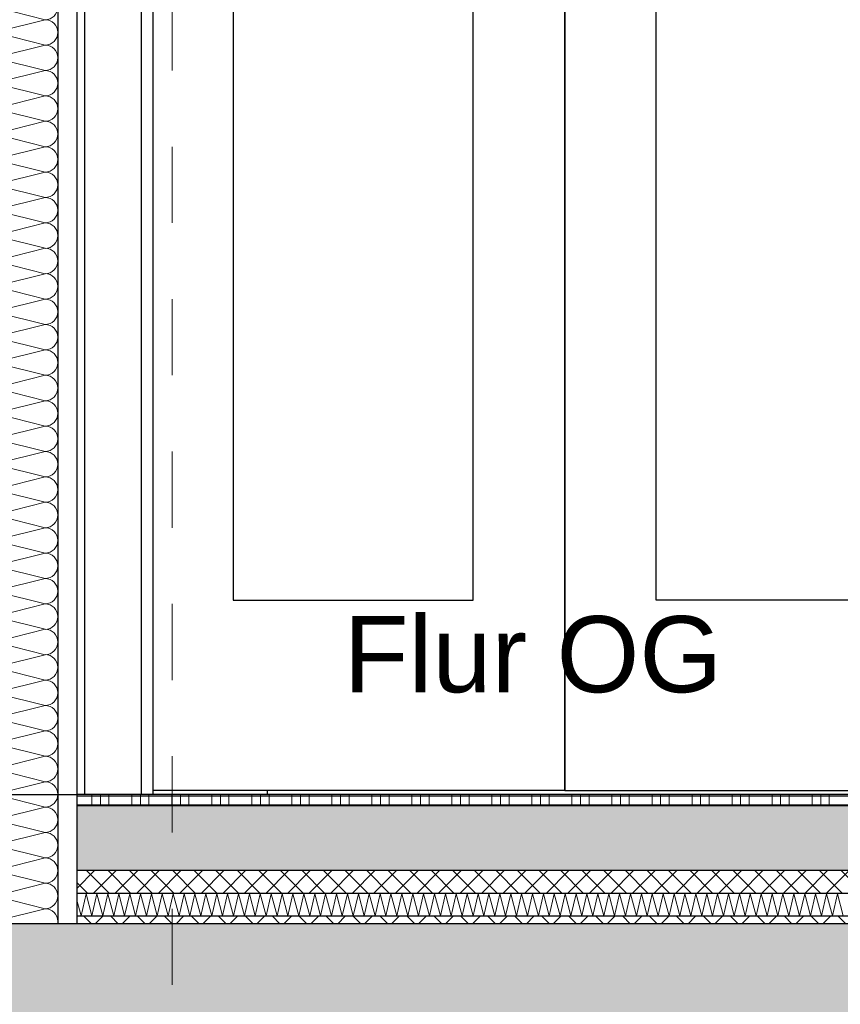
# Model space of a CAD drawing. Header units: metres. Extents: x -14.6 to 48.9, y -22.2 to 2.8.
# Tile 43 of 79: x 7.3 to 8.4, y -6.3 to -5. Entities that reach past the tile are written whole.
import ezdxf

# ---------------------------------------------------------------- set-up
doc = ezdxf.new("R2010")
doc.units = ezdxf.units.M
doc.header["$LTSCALE"] = 0.4
doc.header["$MEASUREMENT"] = 0
doc.linetypes.add('Raster', pattern=[0.2, 0.1, -0.05, 0, -0.05])
doc.layers.get('0').update_dxf_attribs({"color": 8, "lineweight": 9})
doc.layers.get('Defpoints').update_dxf_attribs({"color": 8, "lineweight": 9})
for name, color, linetype in [('Neubau_A-Decken', 8, 'Continuous'), ('Neubau_A-Stützen', 8, 'Continuous'), ('Neubau_A-TB Wände', 8, 'Continuous'), ('Neubau_B-Bodenaufbau', 8, 'Continuous'), ('Neubau_R-Konstruktionsraster gross', 33, 'Continuous'), ('Neubau_T-Bemaßung', 8, 'Continuous'), ('Neubau_T-Text', 8, 'Continuous')]:
    doc.layers.add(name, color=color, linetype=linetype)
doc.styles.add('ERSTELLTER_STIL_2', font='arial.ttf')
doc.dimstyles.new('ERSTELLTER_STIL__1', dxfattribs={"dimtxt": 0.0875, "dimasz": 0.059375, "dimexe": 0.18, "dimexo": 0.0625, "dimgap": 0, "dimtad": 1, "dimzin": 0, "dimdsep": 46, "dimtxsty": 'ERSTELLTER_STIL_2', "dimblk": 'ARROWHEAD_6', "dimblk1": 'ARROWHEAD_6', "dimblk2": 'ARROWHEAD_6', "dimcen": 0.09, "dimclrd": 7, "dimclre": 7, "dimclrt": 7, "dimazin": 0, "dimtfac": 1, "dimtdec": 4, "dimtmove": 0, "dimatfit": 3, "dimfxl": 1, "dimtolj": 1, "dimtzin": 0, "dimarcsym": 0})

# ---------------------------------------------------------------- blocks, each defined once
blk = doc.blocks.new('*X247', base_point=(3718.7656, 0))
at = {"layer": 'Neubau_A-TB Wände', "color": 8, "linetype": 'Continuous', "lineweight": 9}
for p, q in [((4091.0118, 5.1667), (4090.9452, 5.1833)), ((4091.0118, 5.1667), (4090.9452, 5.15)), ((4091.0118, 5.1333), (4090.9452, 5.15)), ((4091.0118, 5.1333), (4090.9452, 5.1167)), ((4091.0118, 5.1), (4090.9452, 5.1167)), ((4091.0118, 5.1), (4090.9452, 5.0833)), ((4091.0118, 5.0667), (4090.9452, 5.0833)), ((4091.0118, 5.0667), (4090.9452, 5.05)), ((4091.0118, 5.0333), (4090.9452, 5.05)), ((4091.0118, 5.0333), (4090.9452, 5.0167)), ((4091.0118, 5), (4090.9452, 5.0167)), ((4091.0118, 5), (4090.9452, 4.9833)), ((4091.0118, 4.9667), (4090.9452, 4.9833)), ((4091.0118, 4.9667), (4090.9452, 4.95)), ((4091.0118, 4.9333), (4090.9452, 4.95)), ((4091.0118, 4.9333), (4090.9452, 4.9167)), ((4091.0118, 4.9), (4090.9452, 4.9167)), ((4091.0118, 4.9), (4090.9452, 4.8833)), ((4091.0118, 4.8667), (4090.9452, 4.8833)), ((4091.0118, 4.8667), (4090.9452, 4.85)), ((4091.0118, 4.8333), (4090.9452, 4.85)), ((4091.0118, 4.8333), (4090.9452, 4.8167)), ((4091.0118, 4.8), (4090.9452, 4.8167)), ((4091.0118, 4.8), (4090.9452, 4.7833)), ((4091.0118, 4.7667), (4090.9452, 4.7833)), ((4091.0118, 4.7667), (4090.9452, 4.75)), ((4091.0118, 4.7333), (4090.9452, 4.75)), ((4091.0118, 4.7333), (4090.9452, 4.7167)), ((4091.0118, 4.7), (4090.9452, 4.7167)), ((4091.0118, 4.7), (4090.9452, 4.6833)), ((4091.0118, 4.6667), (4090.9452, 4.6833)), ((4091.0118, 4.6667), (4090.9452, 4.65)), ((4091.0118, 4.6333), (4090.9452, 4.65)), ((4091.0118, 4.6333), (4090.9452, 4.6167)), ((4091.0118, 4.6), (4090.9452, 4.6167)), ((4091.0118, 4.6), (4090.9452, 4.5833)), ((4091.0118, 4.5667), (4090.9452, 4.5833)), ((4091.0118, 4.5667), (4090.9452, 4.55)), ((4091.0118, 4.5333), (4090.9452, 4.55)), ((4091.0118, 4.5333), (4090.9452, 4.5167)), ((4091.0118, 4.5), (4090.9452, 4.5167)), ((4091.0118, 4.5), (4090.9452, 4.4833)), ((4091.0118, 4.4667), (4090.9452, 4.4833)), ((4091.0118, 4.4667), (4090.9452, 4.45)), ((4091.0118, 4.4333), (4090.9452, 4.45)), ((4091.0118, 4.4333), (4090.9452, 4.4167)), ((4091.0118, 4.4), (4090.9452, 4.4167)), ((4091.0118, 4.4), (4090.9452, 4.3833)), ((4091.0118, 4.3667), (4090.9452, 4.3833)), ((4091.0118, 4.3667), (4090.9452, 4.35)), ((4091.0118, 4.3333), (4090.9452, 4.35)), ((4091.0118, 4.3333), (4090.9452, 4.3167)), ((4091.0118, 4.3), (4090.9452, 4.3167)), ((4091.0118, 4.3), (4090.9452, 4.2833)), ((4091.0118, 4.2667), (4090.9452, 4.2833)), ((4091.0118, 4.2667), (4090.9452, 4.25)), ((4091.0118, 4.2333), (4090.9452, 4.25)), ((4091.0118, 4.2333), (4090.9452, 4.2167)), ((4091.0118, 4.2), (4090.9452, 4.2167)), ((4091.0118, 4.2), (4090.9452, 4.1833)), ((4091.0118, 4.1667), (4090.9452, 4.1833)), ((4091.0118, 4.1667), (4090.9452, 4.15)), ((4091.0118, 4.1333), (4090.9452, 4.15)), ((4091.0118, 4.1333), (4090.9452, 4.1167)), ((4091.0118, 4.1), (4090.9452, 4.1167)), ((4091.0118, 4.1), (4090.9452, 4.0833)), ((4091.0118, 4.0667), (4090.9452, 4.0833)), ((4091.0118, 4.0667), (4090.9452, 4.05)), ((4091.0118, 4.0333), (4090.9452, 4.05)), ((4091.0118, 4.0333), (4090.9452, 4.0167)), ((4091.0118, 4), (4090.9452, 4.0167)), ((4091.0118, 4), (4090.9452, 3.9833))]:
    blk.add_line(p, q, dxfattribs=at)
for centre, start, end in [((4091.0118, 5.1833), 270, 0), ((4091.0118, 5.15), 0, 90), ((4091.0118, 5.15), 270, 0), ((4091.0118, 5.1167), 0, 90), ((4091.0118, 5.1167), 270, 0), ((4091.0118, 5.0833), 0, 90), ((4091.0118, 5.0833), 270, 0), ((4091.0118, 5.05), 0, 90), ((4091.0118, 5.05), 270, 0), ((4091.0118, 5.0167), 0, 90), ((4091.0118, 5.0167), 270, 0), ((4091.0118, 4.9833), 0, 90), ((4091.0118, 4.9833), 270, 0), ((4091.0118, 4.95), 0, 90), ((4091.0118, 4.95), 270, 0), ((4091.0118, 4.9167), 0, 90), ((4091.0118, 4.9167), 270, 0), ((4091.0118, 4.8833), 0, 90), ((4091.0118, 4.8833), 270, 0), ((4091.0118, 4.85), 0, 90), ((4091.0118, 4.85), 270, 0), ((4091.0118, 4.8167), 0, 90), ((4091.0118, 4.8167), 270, 0), ((4091.0118, 4.7833), 0, 90), ((4091.0118, 4.7833), 270, 0), ((4091.0118, 4.75), 0, 90), ((4091.0118, 4.75), 270, 0), ((4091.0118, 4.7167), 0, 90), ((4091.0118, 4.7167), 270, 0), ((4091.0118, 4.6833), 0, 90), ((4091.0118, 4.6833), 270, 0), ((4091.0118, 4.65), 0, 90), ((4091.0118, 4.65), 270, 0), ((4091.0118, 4.6167), 0, 90), ((4091.0118, 4.6167), 270, 0), ((4091.0118, 4.5833), 0, 90), ((4091.0118, 4.5833), 270, 0), ((4091.0118, 4.55), 0, 90), ((4091.0118, 4.55), 270, 0), ((4091.0118, 4.5167), 0, 90), ((4091.0118, 4.5167), 270, 0), ((4091.0118, 4.4833), 0, 90), ((4091.0118, 4.4833), 270, 0), ((4091.0118, 4.45), 0, 90), ((4091.0118, 4.45), 270, 0), ((4091.0118, 4.4167), 0, 90), ((4091.0118, 4.4167), 270, 0), ((4091.0118, 4.3833), 0, 90), ((4091.0118, 4.3833), 270, 0), ((4091.0118, 4.35), 0, 90), ((4091.0118, 4.35), 270, 0), ((4091.0118, 4.3167), 0, 90), ((4091.0118, 4.3167), 270, 0), ((4091.0118, 4.2833), 0, 90), ((4091.0118, 4.2833), 270, 0), ((4091.0118, 4.25), 0, 90), ((4091.0118, 4.25), 270, 0), ((4091.0118, 4.2167), 0, 90), ((4091.0118, 4.2167), 270, 0), ((4091.0118, 4.1833), 0, 90), ((4091.0118, 4.1833), 270, 0), ((4091.0118, 4.15), 0, 90), ((4091.0118, 4.15), 270, 0), ((4091.0118, 4.1167), 0, 90), ((4091.0118, 4.1167), 270, 0), ((4091.0118, 4.0833), 0, 90), ((4091.0118, 4.0833), 270, 0), ((4091.0118, 4.05), 0, 90), ((4091.0118, 4.05), 270, 0), ((4091.0118, 4.0167), 0, 90), ((4091.0118, 4.0167), 270, 0), ((4091.0118, 3.9833), 0, 90), ((4091.0118, 3.9833), 348.463, 0)]:
    blk.add_arc(centre, 0.0167, start, end, dxfattribs=at)
blk = doc.blocks.new('*X255', base_point=(3718.7656, 0))
at = {"layer": 'Neubau_B-Bodenaufbau', "color": 7, "linetype": 'Continuous', "lineweight": 9}
for p, q in [((4091.059, 3.9907), (4091.0656, 4.0193)), ((4091.0656, 4.0193), (4091.0733, 3.9907)), ((4091.0733, 3.9907), (4091.0799, 4.0193)), ((4091.0799, 4.0193), (4091.0876, 3.9907)), ((4091.0876, 3.9907), (4091.0942, 4.0193)), ((4091.0942, 4.0193), (4091.1018, 3.9907)), ((4091.1018, 3.9907), (4091.1085, 4.0193)), ((4091.1085, 4.0193), (4091.1161, 3.9907)), ((4091.1161, 3.9907), (4091.1228, 4.0193)), ((4091.1228, 4.0193), (4091.1304, 3.9907)), ((4091.1304, 3.9907), (4091.137, 4.0193)), ((4091.137, 4.0193), (4091.1447, 3.9907)), ((4091.1447, 3.9907), (4091.1513, 4.0193)), ((4091.1513, 4.0193), (4091.159, 3.9907)), ((4091.159, 3.9907), (4091.1656, 4.0193)), ((4091.1656, 4.0193), (4091.1733, 3.9907)), ((4091.1733, 3.9907), (4091.1799, 4.0193)), ((4091.1799, 4.0193), (4091.1876, 3.9907)), ((4091.1876, 3.9907), (4091.1942, 4.0193)), ((4091.1942, 4.0193), (4091.2018, 3.9907)), ((4091.2018, 3.9907), (4091.2085, 4.0193)), ((4091.2085, 4.0193), (4091.2161, 3.9907)), ((4091.2161, 3.9907), (4091.2228, 4.0193)), ((4091.2228, 4.0193), (4091.2304, 3.9907)), ((4091.2304, 3.9907), (4091.237, 4.0193)), ((4091.237, 4.0193), (4091.2447, 3.9907)), ((4091.2447, 3.9907), (4091.2513, 4.0193)), ((4091.2513, 4.0193), (4091.259, 3.9907)), ((4091.259, 3.9907), (4091.2656, 4.0193)), ((4091.2656, 4.0193), (4091.2733, 3.9907)), ((4091.2733, 3.9907), (4091.2799, 4.0193)), ((4091.2799, 4.0193), (4091.2876, 3.9907)), ((4091.2876, 3.9907), (4091.2942, 4.0193)), ((4091.2942, 4.0193), (4091.3018, 3.9907)), ((4091.3018, 3.9907), (4091.3085, 4.0193)), ((4091.3085, 4.0193), (4091.3161, 3.9907)), ((4091.3161, 3.9907), (4091.3228, 4.0193)), ((4091.3228, 4.0193), (4091.3304, 3.9907)), ((4091.3304, 3.9907), (4091.337, 4.0193)), ((4091.337, 4.0193), (4091.3447, 3.9907)), ((4091.3447, 3.9907), (4091.3513, 4.0193)), ((4091.3513, 4.0193), (4091.359, 3.9907)), ((4091.359, 3.9907), (4091.3656, 4.0193)), ((4091.3656, 4.0193), (4091.3733, 3.9907)), ((4091.3733, 3.9907), (4091.3799, 4.0193)), ((4091.3799, 4.0193), (4091.3876, 3.9907)), ((4091.3876, 3.9907), (4091.3942, 4.0193)), ((4091.3942, 4.0193), (4091.4018, 3.9907)), ((4091.4018, 3.9907), (4091.4085, 4.0193)), ((4091.4085, 4.0193), (4091.4161, 3.9907)), ((4091.4161, 3.9907), (4091.4228, 4.0193)), ((4091.4228, 4.0193), (4091.4304, 3.9907)), ((4091.4304, 3.9907), (4091.437, 4.0193)), ((4091.437, 4.0193), (4091.4447, 3.9907)), ((4091.4447, 3.9907), (4091.4513, 4.0193)), ((4091.4513, 4.0193), (4091.459, 3.9907)), ((4091.459, 3.9907), (4091.4656, 4.0193)), ((4091.4656, 4.0193), (4091.4733, 3.9907)), ((4091.4733, 3.9907), (4091.4799, 4.0193)), ((4091.4799, 4.0193), (4091.4876, 3.9907)), ((4091.4876, 3.9907), (4091.4942, 4.0193)), ((4091.4942, 4.0193), (4091.5018, 3.9907)), ((4091.5018, 3.9907), (4091.5085, 4.0193)), ((4091.5085, 4.0193), (4091.5161, 3.9907)), ((4091.5161, 3.9907), (4091.5228, 4.0193)), ((4091.5228, 4.0193), (4091.5304, 3.9907)), ((4091.5304, 3.9907), (4091.537, 4.0193)), ((4091.537, 4.0193), (4091.5447, 3.9907)), ((4091.5447, 3.9907), (4091.5513, 4.0193)), ((4091.5513, 4.0193), (4091.559, 3.9907)), ((4091.559, 3.9907), (4091.5656, 4.0193)), ((4091.5656, 4.0193), (4091.5733, 3.9907)), ((4091.5733, 3.9907), (4091.5799, 4.0193)), ((4091.5799, 4.0193), (4091.5876, 3.9907)), ((4091.5876, 3.9907), (4091.5942, 4.0193)), ((4091.5942, 4.0193), (4091.6018, 3.9907)), ((4091.6018, 3.9907), (4091.6085, 4.0193)), ((4091.6085, 4.0193), (4091.6161, 3.9907)), ((4091.6161, 3.9907), (4091.6228, 4.0193)), ((4091.6228, 4.0193), (4091.6304, 3.9907)), ((4091.6304, 3.9907), (4091.637, 4.0193)), ((4091.637, 4.0193), (4091.6447, 3.9907)), ((4091.6447, 3.9907), (4091.6513, 4.0193)), ((4091.6513, 4.0193), (4091.659, 3.9907)), ((4091.659, 3.9907), (4091.6656, 4.0193)), ((4091.6656, 4.0193), (4091.6733, 3.9907)), ((4091.6733, 3.9907), (4091.6799, 4.0193)), ((4091.6799, 4.0193), (4091.6876, 3.9907)), ((4091.6876, 3.9907), (4091.6942, 4.0193)), ((4091.6942, 4.0193), (4091.7018, 3.9907)), ((4091.7018, 3.9907), (4091.7085, 4.0193)), ((4091.7085, 4.0193), (4091.7161, 3.9907)), ((4091.7161, 3.9907), (4091.7228, 4.0193)), ((4091.7228, 4.0193), (4091.7304, 3.9907)), ((4091.7304, 3.9907), (4091.737, 4.0193)), ((4091.737, 4.0193), (4091.7447, 3.9907)), ((4091.7447, 3.9907), (4091.7513, 4.0193)), ((4091.7513, 4.0193), (4091.759, 3.9907)), ((4091.759, 3.9907), (4091.7656, 4.0193)), ((4091.7656, 4.0193), (4091.7733, 3.9907)), ((4091.7733, 3.9907), (4091.7799, 4.0193)), ((4091.7799, 4.0193), (4091.7876, 3.9907)), ((4091.7876, 3.9907), (4091.7942, 4.0193)), ((4091.7942, 4.0193), (4091.8018, 3.9907)), ((4091.8018, 3.9907), (4091.8085, 4.0193)), ((4091.8085, 4.0193), (4091.8161, 3.9907)), ((4091.8161, 3.9907), (4091.8228, 4.0193)), ((4091.8228, 4.0193), (4091.8304, 3.9907)), ((4091.8304, 3.9907), (4091.837, 4.0193)), ((4091.837, 4.0193), (4091.8447, 3.9907)), ((4091.8447, 3.9907), (4091.8513, 4.0193)), ((4091.8513, 4.0193), (4091.859, 3.9907)), ((4091.859, 3.9907), (4091.8656, 4.0193)), ((4091.8656, 4.0193), (4091.8733, 3.9907)), ((4091.8733, 3.9907), (4091.8799, 4.0193)), ((4091.8799, 4.0193), (4091.8876, 3.9907)), ((4091.8876, 3.9907), (4091.8942, 4.0193)), ((4091.8942, 4.0193), (4091.9018, 3.9907)), ((4091.9018, 3.9907), (4091.9085, 4.0193)), ((4091.9085, 4.0193), (4091.9161, 3.9907)), ((4091.9161, 3.9907), (4091.9228, 4.0193)), ((4091.9228, 4.0193), (4091.9304, 3.9907)), ((4091.9304, 3.9907), (4091.937, 4.0193)), ((4091.937, 4.0193), (4091.9447, 3.9907)), ((4091.9447, 3.9907), (4091.9513, 4.0193)), ((4091.9513, 4.0193), (4091.959, 3.9907)), ((4091.959, 3.9907), (4091.9656, 4.0193)), ((4091.9656, 4.0193), (4091.9733, 3.9907)), ((4091.9733, 3.9907), (4091.9799, 4.0193)), ((4091.9799, 4.0193), (4091.9876, 3.9907)), ((4091.9876, 3.9907), (4091.9942, 4.0193)), ((4091.9942, 4.0193), (4092.0018, 3.9907)), ((4092.0018, 3.9907), (4092.0085, 4.0193)), ((4092.0085, 4.0193), (4092.0161, 3.9907)), ((4092.0161, 3.9907), (4092.0228, 4.0193)), ((4092.0228, 4.0193), (4092.0304, 3.9907)), ((4092.0304, 3.9907), (4092.037, 4.0193)), ((4092.037, 4.0193), (4092.0447, 3.9907)), ((4092.0447, 3.9907), (4092.0513, 4.0193)), ((4092.0513, 4.0193), (4092.059, 3.9907)), ((4091.0535, 4.0112), (4091.059, 3.9907))]:
    blk.add_line(p, q, dxfattribs=at)
blk = doc.blocks.new('*X256', base_point=(3718.7656, 0))
at = {"layer": 'Neubau_B-Bodenaufbau', "color": 7, "linetype": 'Continuous', "lineweight": 9}
for p, q in [((4091.0731, 4.15), (4091.0731, 4.1475)), ((4091.0844, 4.15), (4091.0844, 4.1475)), ((4091.0956, 4.15), (4091.0956, 4.1475)), ((4091.1256, 4.15), (4091.1256, 4.1475)), ((4091.1369, 4.15), (4091.1369, 4.1475)), ((4091.1481, 4.15), (4091.1481, 4.1475)), ((4091.1781, 4.15), (4091.1781, 4.1475)), ((4091.1894, 4.15), (4091.1894, 4.1475)), ((4091.2006, 4.15), (4091.2006, 4.1475)), ((4091.2306, 4.15), (4091.2306, 4.1475)), ((4091.2419, 4.15), (4091.2419, 4.1475)), ((4091.2531, 4.15), (4091.2531, 4.1475)), ((4091.2831, 4.15), (4091.2831, 4.1475)), ((4091.2944, 4.15), (4091.2944, 4.1475)), ((4091.3056, 4.15), (4091.3056, 4.1475)), ((4091.3356, 4.15), (4091.3356, 4.1475)), ((4091.3469, 4.15), (4091.3469, 4.1475)), ((4091.3581, 4.15), (4091.3581, 4.1475)), ((4091.3881, 4.15), (4091.3881, 4.1475)), ((4091.3994, 4.15), (4091.3994, 4.1475)), ((4091.4106, 4.15), (4091.4106, 4.1475)), ((4091.4406, 4.15), (4091.4406, 4.1475)), ((4091.4519, 4.15), (4091.4519, 4.1475)), ((4091.4631, 4.15), (4091.4631, 4.1475)), ((4091.4931, 4.15), (4091.4931, 4.1475)), ((4091.5044, 4.15), (4091.5044, 4.1475)), ((4091.5156, 4.15), (4091.5156, 4.1475)), ((4091.5456, 4.15), (4091.5456, 4.1475)), ((4091.5569, 4.15), (4091.5569, 4.1475)), ((4091.5681, 4.15), (4091.5681, 4.1475)), ((4091.5981, 4.15), (4091.5981, 4.1475)), ((4091.6094, 4.15), (4091.6094, 4.1475)), ((4091.6206, 4.15), (4091.6206, 4.1475)), ((4091.6506, 4.15), (4091.6506, 4.1475)), ((4091.6619, 4.15), (4091.6619, 4.1475)), ((4091.6731, 4.15), (4091.6731, 4.1475)), ((4091.7031, 4.15), (4091.7031, 4.1475)), ((4091.7144, 4.15), (4091.7144, 4.1475)), ((4091.7256, 4.15), (4091.7256, 4.1475)), ((4091.7556, 4.15), (4091.7556, 4.1475)), ((4091.7669, 4.15), (4091.7669, 4.1475)), ((4091.7781, 4.15), (4091.7781, 4.1475)), ((4091.8081, 4.15), (4091.8081, 4.1475)), ((4091.8194, 4.15), (4091.8194, 4.1475)), ((4091.8306, 4.15), (4091.8306, 4.1475)), ((4091.8606, 4.15), (4091.8606, 4.1475)), ((4091.8719, 4.15), (4091.8719, 4.1475)), ((4091.8831, 4.15), (4091.8831, 4.1475)), ((4091.9131, 4.15), (4091.9131, 4.1475)), ((4091.9244, 4.15), (4091.9244, 4.1475)), ((4091.9356, 4.15), (4091.9356, 4.1475)), ((4091.9656, 4.15), (4091.9656, 4.1475)), ((4091.9769, 4.15), (4091.9769, 4.1475)), ((4091.9881, 4.15), (4091.9881, 4.1475)), ((4092.0181, 4.15), (4092.0181, 4.1475)), ((4092.0294, 4.15), (4092.0294, 4.1475)), ((4092.0406, 4.15), (4092.0406, 4.1475)), ((4091.0535, 4.1475), (4091.0956, 4.1475)), ((4091.0535, 4.1363), (4091.0956, 4.1363)), ((4091.0731, 4.1475), (4091.0731, 4.135)), ((4091.0844, 4.1475), (4091.0844, 4.135)), ((4091.0956, 4.1475), (4091.1481, 4.1475)), ((4091.0956, 4.1475), (4091.0956, 4.135)), ((4091.0956, 4.1363), (4091.1481, 4.1363)), ((4091.1256, 4.1475), (4091.1256, 4.135)), ((4091.1369, 4.1475), (4091.1369, 4.135)), ((4091.1481, 4.1475), (4091.2006, 4.1475)), ((4091.1481, 4.1475), (4091.1481, 4.135)), ((4091.1481, 4.1363), (4091.2006, 4.1363)), ((4091.1781, 4.1475), (4091.1781, 4.135)), ((4091.1894, 4.1475), (4091.1894, 4.135)), ((4091.2006, 4.1475), (4091.2531, 4.1475)), ((4091.2006, 4.1475), (4091.2006, 4.135)), ((4091.2006, 4.1363), (4091.2531, 4.1363)), ((4091.2306, 4.1475), (4091.2306, 4.135)), ((4091.2419, 4.1475), (4091.2419, 4.135)), ((4091.2531, 4.1475), (4091.3056, 4.1475)), ((4091.2531, 4.1475), (4091.2531, 4.135)), ((4091.2531, 4.1363), (4091.3056, 4.1363)), ((4091.2831, 4.1475), (4091.2831, 4.135)), ((4091.2944, 4.1475), (4091.2944, 4.135)), ((4091.3056, 4.1475), (4091.3581, 4.1475)), ((4091.3056, 4.1475), (4091.3056, 4.135)), ((4091.3056, 4.1363), (4091.3581, 4.1363)), ((4091.3356, 4.1475), (4091.3356, 4.135)), ((4091.3469, 4.1475), (4091.3469, 4.135)), ((4091.3581, 4.1475), (4091.4106, 4.1475)), ((4091.3581, 4.1475), (4091.3581, 4.135)), ((4091.3581, 4.1363), (4091.4106, 4.1363)), ((4091.3881, 4.1475), (4091.3881, 4.135)), ((4091.3994, 4.1475), (4091.3994, 4.135)), ((4091.4106, 4.1475), (4091.4631, 4.1475)), ((4091.4106, 4.1475), (4091.4106, 4.135)), ((4091.4106, 4.1363), (4091.4631, 4.1363)), ((4091.4406, 4.1475), (4091.4406, 4.135)), ((4091.4519, 4.1475), (4091.4519, 4.135)), ((4091.4631, 4.1475), (4091.5156, 4.1475)), ((4091.4631, 4.1475), (4091.4631, 4.135)), ((4091.4631, 4.1363), (4091.5156, 4.1363)), ((4091.4931, 4.1475), (4091.4931, 4.135)), ((4091.5044, 4.1475), (4091.5044, 4.135)), ((4091.5156, 4.1475), (4091.5681, 4.1475)), ((4091.5156, 4.1475), (4091.5156, 4.135)), ((4091.5156, 4.1363), (4091.5681, 4.1363)), ((4091.5456, 4.1475), (4091.5456, 4.135)), ((4091.5569, 4.1475), (4091.5569, 4.135)), ((4091.5681, 4.1475), (4091.6206, 4.1475)), ((4091.5681, 4.1475), (4091.5681, 4.135)), ((4091.5681, 4.1363), (4091.6206, 4.1363)), ((4091.5981, 4.1475), (4091.5981, 4.135)), ((4091.6094, 4.1475), (4091.6094, 4.135)), ((4091.6206, 4.1475), (4091.6731, 4.1475)), ((4091.6206, 4.1475), (4091.6206, 4.135)), ((4091.6206, 4.1363), (4091.6731, 4.1363)), ((4091.6506, 4.1475), (4091.6506, 4.135)), ((4091.6619, 4.1475), (4091.6619, 4.135)), ((4091.6731, 4.1475), (4091.7256, 4.1475)), ((4091.6731, 4.1475), (4091.6731, 4.135)), ((4091.6731, 4.1363), (4091.7256, 4.1363)), ((4091.7031, 4.1475), (4091.7031, 4.135)), ((4091.7144, 4.1475), (4091.7144, 4.135)), ((4091.7256, 4.1475), (4091.7781, 4.1475)), ((4091.7256, 4.1475), (4091.7256, 4.135)), ((4091.7256, 4.1363), (4091.7781, 4.1363)), ((4091.7556, 4.1475), (4091.7556, 4.135)), ((4091.7669, 4.1475), (4091.7669, 4.135)), ((4091.7781, 4.1475), (4091.8306, 4.1475)), ((4091.7781, 4.1475), (4091.7781, 4.135)), ((4091.7781, 4.1363), (4091.8306, 4.1363)), ((4091.8081, 4.1475), (4091.8081, 4.135)), ((4091.8194, 4.1475), (4091.8194, 4.135)), ((4091.8306, 4.1475), (4091.8831, 4.1475)), ((4091.8306, 4.1475), (4091.8306, 4.135)), ((4091.8306, 4.1363), (4091.8831, 4.1363)), ((4091.8606, 4.1475), (4091.8606, 4.135)), ((4091.8719, 4.1475), (4091.8719, 4.135)), ((4091.8831, 4.1475), (4091.9356, 4.1475)), ((4091.8831, 4.1475), (4091.8831, 4.135)), ((4091.8831, 4.1363), (4091.9356, 4.1363)), ((4091.9131, 4.1475), (4091.9131, 4.135)), ((4091.9244, 4.1475), (4091.9244, 4.135)), ((4091.9356, 4.1475), (4091.9881, 4.1475)), ((4091.9356, 4.1475), (4091.9356, 4.135)), ((4091.9356, 4.1363), (4091.9881, 4.1363)), ((4091.9656, 4.1475), (4091.9656, 4.135)), ((4091.9769, 4.1475), (4091.9769, 4.135)), ((4091.9881, 4.1475), (4092.0406, 4.1475)), ((4091.9881, 4.1475), (4091.9881, 4.135)), ((4091.9881, 4.1363), (4092.0406, 4.1363)), ((4092.0181, 4.1475), (4092.0181, 4.135)), ((4092.0294, 4.1475), (4092.0294, 4.135)), ((4092.0406, 4.1475), (4092.0931, 4.1475)), ((4092.0406, 4.1475), (4092.0406, 4.135)), ((4092.0406, 4.1363), (4092.0931, 4.1363))]:
    blk.add_line(p, q, dxfattribs=at)
blk = doc.blocks.new('ARROWHEAD_6')
at = {"color": 0, "linetype": 'Continuous', "lineweight": 0}
for p, q in [((-0.5, -0.5), (0.5, 0.5)), ((0, 0), (-1, 0))]:
    blk.add_line(p, q, dxfattribs=at)
blk = doc.blocks.new('*D314')
at = {"layer": 'Defpoints', "color": 0, "linetype": 'Continuous', "transparency": 16777216}
for p in [(5.5166, -6.195), (11.6275, -6.195), (23.555, -6.495)]:
    blk.add_point(p, dxfattribs=at)
at = {"layer": 'Neubau_T-Bemaßung', "linetype": 'Continuous', "lineweight": -2, "transparency": 16777216}
for p, q in [((5.5166, -6.1356), (5.5166, -6.0763)), ((11.565, -6.195), (5.3366, -6.195)), ((5.5166, -6.195), (5.5166, -6.2317)), ((5.5166, -6.495), (5.5166, -6.4586)), ((23.4925, -6.495), (5.3366, -6.495)), ((5.5166, -6.5544), (5.5166, -6.6138))]:
    blk.add_line(p, q, dxfattribs=at)
at = {"layer": 'Neubau_T-Bemaßung', "linetype": 'Continuous', "lineweight": -2, "transparency": 16777216, "xscale": 0.059375, "yscale": 0.059375, "zscale": 0.059375}
for p, rotation in [((5.5166, -6.195), 270), ((5.5166, -6.495), 90)]:
    blk.add_blockref('ARROWHEAD_6', p, dxfattribs=dict(at, rotation=rotation))
at = {"layer": 'Neubau_T-Bemaßung', "linetype": 'Continuous', "transparency": 16777216, "insert": (5.5166, -6.3451), "char_height": 0.0875, "attachment_point": 5, "rotation": 90, "style": 'ERSTELLTER_STIL_2'}
blk.add_mtext('\\A1;0.30', dxfattribs=at)
blk = doc.blocks.new('*D315')
at = {"layer": 'Defpoints', "color": 0, "linetype": 'Continuous', "transparency": 16777216}
for p in [(-9.662, -6.025), (5.403, -6.025), (11.6275, -6.195)]:
    blk.add_point(p, dxfattribs=at)
at = {"layer": 'Neubau_T-Bemaßung', "linetype": 'Continuous', "lineweight": -2, "transparency": 16777216}
for p, q in [((5.403, -6.025), (5.403, -5.9272)), ((-9.5995, -6.025), (5.583, -6.025)), ((5.403, -6.1356), (5.403, -6.0844)), ((11.565, -6.195), (5.223, -6.195))]:
    blk.add_line(p, q, dxfattribs=at)
at = {"layer": 'Neubau_T-Bemaßung', "linetype": 'Continuous', "lineweight": -2, "transparency": 16777216, "xscale": 0.059375, "yscale": 0.059375, "zscale": 0.059375}
for p, rotation in [((5.403, -6.025), 90), ((5.403, -6.195), 270)]:
    blk.add_blockref('ARROWHEAD_6', p, dxfattribs=dict(at, rotation=rotation))
at = {"layer": 'Neubau_T-Bemaßung', "linetype": 'Continuous', "transparency": 16777216, "insert": (5.5166, -5.9272), "char_height": 0.0875, "attachment_point": 5, "rotation": 90, "style": 'ERSTELLTER_STIL_2'}
blk.add_mtext('\\A1;0.17', dxfattribs=at)
blk = doc.blocks.new('*D325')
at = {"layer": 'Defpoints', "color": 0, "linetype": 'Continuous', "transparency": 16777216}
for p in [(5.8666, -6.195), (11.6275, -6.195), (23.555, -6.495)]:
    blk.add_point(p, dxfattribs=at)
at = {"layer": 'Neubau_T-Bemaßung', "linetype": 'Continuous', "lineweight": -2, "transparency": 16777216}
for p, q in [((5.8666, -6.1356), (5.8666, -6.0763)), ((11.565, -6.195), (5.6866, -6.195)), ((5.8666, -6.195), (5.8666, -6.2317)), ((5.8666, -6.495), (5.8666, -6.4586)), ((23.4925, -6.495), (5.6866, -6.495)), ((5.8666, -6.5544), (5.8666, -6.6138))]:
    blk.add_line(p, q, dxfattribs=at)
at = {"layer": 'Neubau_T-Bemaßung', "linetype": 'Continuous', "lineweight": -2, "transparency": 16777216, "xscale": 0.059375, "yscale": 0.059375, "zscale": 0.059375}
for p, rotation in [((5.8666, -6.195), 270), ((5.8666, -6.495), 90)]:
    blk.add_blockref('ARROWHEAD_6', p, dxfattribs=dict(at, rotation=rotation))
at = {"layer": 'Neubau_T-Bemaßung', "linetype": 'Continuous', "transparency": 16777216, "insert": (5.8666, -6.3451), "char_height": 0.0875, "attachment_point": 5, "rotation": 90, "style": 'ERSTELLTER_STIL_2'}
blk.add_mtext('\\A1;0.30', dxfattribs=at)
blk = doc.blocks.new('*D326')
at = {"layer": 'Defpoints', "color": 0, "linetype": 'Continuous', "transparency": 16777216}
for p in [(5.8666, -2.695), (23.555, -2.695), (11.6275, -6.195)]:
    blk.add_point(p, dxfattribs=at)
at = {"layer": 'Neubau_T-Bemaßung', "linetype": 'Continuous', "lineweight": -2, "transparency": 16777216}
for p, q in [((23.4925, -2.695), (5.6866, -2.695)), ((5.8666, -2.7544), (5.8666, -4.335)), ((5.8666, -6.1356), (5.8666, -4.562)), ((11.565, -6.195), (5.6866, -6.195))]:
    blk.add_line(p, q, dxfattribs=at)
at = {"layer": 'Neubau_T-Bemaßung', "linetype": 'Continuous', "lineweight": -2, "transparency": 16777216, "xscale": 0.059375, "yscale": 0.059375, "zscale": 0.059375}
for p, rotation in [((5.8666, -2.695), 90), ((5.8666, -6.195), 270)]:
    blk.add_blockref('ARROWHEAD_6', p, dxfattribs=dict(at, rotation=rotation))
at = {"layer": 'Neubau_T-Bemaßung', "linetype": 'Continuous', "transparency": 16777216, "insert": (5.8666, -4.4485), "char_height": 0.0875, "attachment_point": 5, "rotation": 90, "style": 'ERSTELLTER_STIL_2'}
blk.add_mtext('\\A1;3.50', dxfattribs=at)
blk = doc.blocks.new('*D337')
at = {"layer": 'Defpoints', "color": 0, "linetype": 'Continuous', "transparency": 16777216}
for p in [(-9.662, -6.025), (17.8376, -6.025), (11.6275, -6.195)]:
    blk.add_point(p, dxfattribs=at)
at = {"layer": 'Neubau_T-Bemaßung', "linetype": 'Continuous', "lineweight": -2, "transparency": 16777216}
for p, q in [((17.8376, -6.025), (17.8376, -5.9272)), ((-9.5995, -6.025), (18.0176, -6.025)), ((17.8376, -6.1356), (17.8376, -6.0844)), ((11.69, -6.195), (18.0176, -6.195))]:
    blk.add_line(p, q, dxfattribs=at)
at = {"layer": 'Neubau_T-Bemaßung', "linetype": 'Continuous', "lineweight": -2, "transparency": 16777216, "xscale": 0.059375, "yscale": 0.059375, "zscale": 0.059375}
for p, rotation in [((17.8376, -6.025), 90), ((17.8376, -6.195), 270)]:
    blk.add_blockref('ARROWHEAD_6', p, dxfattribs=dict(at, rotation=rotation))
at = {"layer": 'Neubau_T-Bemaßung', "linetype": 'Continuous', "transparency": 16777216, "insert": (17.9513, -5.9272), "char_height": 0.0875, "attachment_point": 5, "rotation": 90, "style": 'ERSTELLTER_STIL_2'}
blk.add_mtext('\\A1;0.17', dxfattribs=at)
blk = doc.blocks.new('*D338')
at = {"layer": 'Defpoints', "color": 0, "linetype": 'Continuous', "transparency": 16777216}
for p in [(3.59, -3.025), (17.9513, -3.025), (-9.662, -6.025)]:
    blk.add_point(p, dxfattribs=at)
at = {"layer": 'Neubau_T-Bemaßung', "linetype": 'Continuous', "lineweight": -2, "transparency": 16777216}
for p, q in [((3.6525, -3.025), (18.1313, -3.025)), ((17.9513, -3.0844), (17.9513, -4.415)), ((17.9513, -5.9656), (17.9513, -4.642)), ((-9.5995, -6.025), (18.1313, -6.025))]:
    blk.add_line(p, q, dxfattribs=at)
at = {"layer": 'Neubau_T-Bemaßung', "linetype": 'Continuous', "lineweight": -2, "transparency": 16777216, "xscale": 0.059375, "yscale": 0.059375, "zscale": 0.059375}
for p, rotation in [((17.9513, -3.025), 90), ((17.9513, -6.025), 270)]:
    blk.add_blockref('ARROWHEAD_6', p, dxfattribs=dict(at, rotation=rotation))
at = {"layer": 'Neubau_T-Bemaßung', "linetype": 'Continuous', "transparency": 16777216, "insert": (17.9513, -4.5285), "char_height": 0.0875, "attachment_point": 5, "rotation": 90, "style": 'ERSTELLTER_STIL_2'}
blk.add_mtext('\\A1;3.00', dxfattribs=at)

msp = doc.modelspace()

# ---------------------------------------------------------------- hatches: boundary and pattern name
at = {"layer": 'Neubau_A-Decken', "linetype": 'Continuous'}
h = msp.add_hatch(dxfattribs=at)
h.set_pattern_fill('BETON__STAHLBETON_0002', color=256, style=0, pattern_type=2)
h.set_pattern_definition([(45, (-364.88789, -10.175), (-0.084852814, 0.084852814), []), (45, (-364.93032, -10.13257), (-0.084852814, 0.084852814), [0.09, -0.03])])
h.paths.add_polyline_path([(-0.3, -6.195), (-0.3, -6.495), (23.555, -6.495), (23.555, -6.195)])
at = {"layer": 'Neubau_B-Bodenaufbau', "linetype": 'Continuous'}
h = msp.add_hatch(dxfattribs=at)
h.set_pattern_fill('BETON__UNBEWEHRT_0002', color=256, style=0, pattern_type=2)
h.set_pattern_definition([(45, (-364.88789, -10.175), (-0.035355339, 0.035355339), [0.0375, -0.0125]), (45, (-364.88789, -10.139645), (-0.035355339, 0.035355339), [0.0375, -0.0125])])
h.paths.add_polyline_path([(7.4, -6.04), (7.4, -6.125), (18.8301, -6.125), (18.8301, -6.04)])
h = msp.add_hatch(dxfattribs=at)
h.set_pattern_fill('DÄMMUNG__HART_2_0002', color=256, style=0, pattern_type=2)
h.set_pattern_definition([(45, (-364.88789, -10.175), (-0.0141421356, 0.0141421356), []), (135, (-364.88789, -10.175), (0.0141421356, 0.0141421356), [])])
h.paths.add_polyline_path([(7.4, -6.125), (7.4, -6.155), (18.8301, -6.155), (18.8301, -6.125)])
h = msp.add_hatch(dxfattribs=at)
h.set_pattern_fill('GUßASPHALT_0002', color=256, style=0, pattern_type=2)
h.set_pattern_definition([(45, (-364.88789, -10.175), (-0.0176776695, 0.0176776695), []), (135, (-364.88789, -10.175), (0.0176776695, 0.0176776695), [])])
h.paths.add_polyline_path([(7.4, -6.195), (18.8301, -6.195), (18.8301, -6.185), (7.4, -6.185)])

# ---------------------------------------------------------------- linework, layer by layer
at = {"layer": 'Neubau_A-Decken', "linetype": 'Continuous', "flags": 128}
msp.add_lwpolyline([(23.305, -6.195), (18.8301, -6.195), (7.4, -6.195), (7.3875, -6.195), (7.375, -6.195), (7.275, -6.195), (7.2625, -6.195), (7.25, -6.195), (-0.07, -6.195), (-0.0825, -6.195), (-0.095, -6.195), (-0.145, -6.195), (-0.16, -6.195), (-0.3, -6.195)], dxfattribs=at)
at = {"layer": 'Neubau_A-Stützen', "linetype": 'Continuous'}
msp.add_line((7.65, -6.025), (7.65, -6.02), dxfattribs=at)
at = {"layer": 'Neubau_A-TB Wände', "linetype": 'Continuous'}
for p, q in [((7.375, -2.695), (7.375, -6.195)), ((7.4, -3.025), (7.4, -6.025)), ((7.4099, -3.765), (7.4099, -6.025)), ((7.41, -3.765), (7.41, -6.025)), ((7.485, -6.025), (7.485, -3.85)), ((7.5, -6.025), (7.5, -3.865)), ((8.0398, -3.865), (8.0398, -6.02)), ((8.0401, -3.865), (8.0401, -6.02)), ((7.6049, -3.97), (7.6049, -5.77)), ((7.9198, -5.77), (7.9198, -3.97)), ((8.1601, -5.77), (8.1601, -3.97)), ((7.6049, -5.77), (7.9198, -5.77)), ((9.195, -5.77), (8.1601, -5.77)), ((8.0398, -6.02), (7.5, -6.02)), ((8.0401, -6.02), (9.3, -6.02))]:
    msp.add_line(p, q, dxfattribs=at)
at = {"layer": 'Neubau_A-TB Wände', "linetype": 'Continuous', "flags": 128}
msp.add_lwpolyline([(7.4, -6.025), (7.4, -6.04), (7.4, -6.125), (7.4, -6.155), (7.4, -6.185), (7.4, -6.195)], dxfattribs=at)
at = {"layer": 'Neubau_B-Bodenaufbau', "linetype": 'Continuous'}
for p, q in [((18.8301, -6.025), (7.4, -6.025)), ((18.8301, -6.04), (7.4, -6.04)), ((18.8301, -6.125), (7.4, -6.125)), ((18.8301, -6.155), (7.4, -6.155)), ((18.8301, -6.185), (7.4, -6.185))]:
    msp.add_line(p, q, dxfattribs=at)
at = {"layer": 'Neubau_R-Konstruktionsraster gross', "linetype": 'Raster', "lineweight": 9}
msp.add_line((7.525, -1.175), (7.525, -15.175), dxfattribs=at)

# ---------------------------------------------------------------- block references
at = {"layer": 'Neubau_A-TB Wände'}
msp.add_blockref('*X247', (-364.8879, -10.175), dxfattribs=at)
at = {"layer": 'Neubau_B-Bodenaufbau'}
for name in ['*X256', '*X255']:
    msp.add_blockref(name, (-364.8879, -10.175), dxfattribs=at)

# ---------------------------------------------------------------- texts
at = {"layer": 'Neubau_T-Text', "linetype": 'Continuous', "insert": (7.75, -5.8924), "char_height": 0.1, "attachment_point": 7, "style": 'ERSTELLTER_STIL_2'}
msp.add_mtext('\\A1;Flur OG', dxfattribs=at)

# ---------------------------------------------------------------- dimensions: what is measured, and where the dimension line sits
at = {"layer": 'Neubau_T-Bemaßung', "linetype": 'Continuous'}
for base, p1, p2, picture, middle in [((5.8666, -2.695), (11.6275, -6.195), (23.555, -2.695), '*D326', (5.8666, -4.4485)), ((17.9513, -3.025), (-9.662, -6.025), (3.59, -3.025), '*D338', (17.9513, -4.5285)), ((5.403, -6.025), (11.6275, -6.195), (-9.662, -6.025), '*D315', (5.5166, -5.9272)), ((17.8376, -6.025), (11.6275, -6.195), (-9.662, -6.025), '*D337', (17.9513, -5.9272)), ((5.5166, -6.195), (23.555, -6.495), (11.6275, -6.195), '*D314', (5.5166, -6.3451)), ((5.8666, -6.195), (23.555, -6.495), (11.6275, -6.195), '*D325', (5.8666, -6.3451))]:
    dim = msp.add_linear_dim(base=base, p1=p1, p2=p2, angle=90, dimstyle='ERSTELLTER_STIL__1', override={"dimclrd": 256, "dimclre": 256, "dimclrt": 256}, dxfattribs=at)
    dim.commit()
    dim.dimension.update_dxf_attribs({"geometry": picture, "text_midpoint": middle, "dimtype": 160, "text_rotation": 90})

doc.saveas('drawing.dxf')
